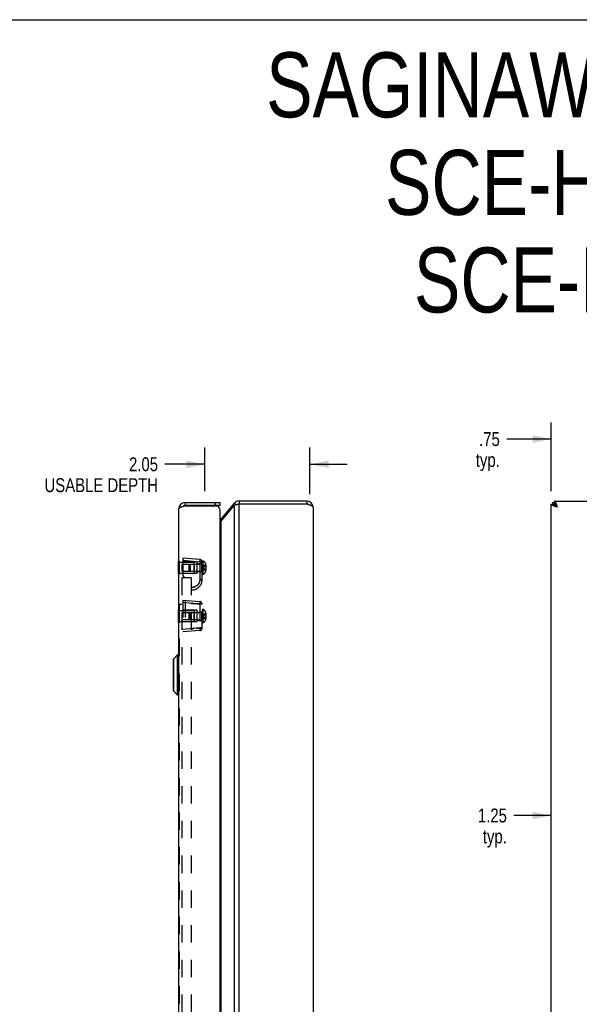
# Model space of a CAD drawing. Header units: inches. Extents: x 0 to 61.8, y 0 to 40.
# Tile 10 of 11: x 29.3 to 40.2, y 20.7 to 40. Entities that reach past the tile are written whole.
import ezdxf

# ---------------------------------------------------------------- set-up
doc = ezdxf.new("R2010")
doc.units = ezdxf.units.IN
doc.header["$LTSCALE"] = 3.4
doc.header["$MEASUREMENT"] = 0
doc.linetypes.add('HIDDEN', pattern=[0.2, 0.1, -0.1])
doc.layers.get('0').update_dxf_attribs({"linetype": 'CONTINUOUS'})
for name, color, linetype in [('06___PRT_ALL_SURFS', 7, 'CONTINUOUS'), ('DEFAULT_2', 8, 'HIDDEN'), ('DIMENSIONS', 7, 'CONTINUOUS')]:
    doc.layers.add(name, color=color, linetype=linetype)
doc.styles.get("Standard").update_dxf_attribs({"font": 'txt', "width": 0.8})
doc.dimstyles.new('DIMSTYLE_1', dxfattribs={"dimtxt": 0.272727, "dimasz": 0.363636, "dimexe": 0.09, "dimexo": 0.07, "dimgap": 0.0375, "dimtad": 0, "dimtih": 1, "dimtoh": 1, "dimzin": 4, "dimdsep": 46, "dimtxsty": 'Standard', "dimblk": '_FILLED', "dimblk1": '_FILLED', "dimblk2": '_FILLED', "dimcen": 0.09, "dimadec": 0, "dimazin": 0, "dimtfac": 1, "dimtofl": 0, "dimtmove": 0, "dimatfit": 3, "dimldrblk": '_FILLED', "dimfxl": 0, "dimtolj": 1, "dimtzin": 4, "dimarcsym": 0})

# ---------------------------------------------------------------- blocks, each defined once
blk = doc.blocks.new('_FILLED')
at = {"color": 0, "linetype": 'ByBlock'}
blk.add_solid([(0, 0), (-1, 0.2), (-1, -0.2)], dxfattribs=at)
blk = doc.blocks.new('*D5')
at = {"layer": 'DIMENSIONS', "color": 2, "linetype": 'Continuous'}
for p, q in [((39.661, 30.773), (39.661, 32.119)), ((40.411, 30.083), (40.411, 32.119)), ((39.661, 31.792), (38.791, 31.792)), ((40.411, 31.792), (41.138, 31.792))]:
    blk.add_line(p, q, dxfattribs=at)
at = {"layer": 'DIMENSIONS', "color": 2, "linetype": 'Continuous', "xscale": 0.3636363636, "yscale": 0.3636363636, "zscale": 0.3636363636}
blk.add_blockref('_FILLED', (39.661, 31.792), dxfattribs=at)
at = {"layer": 'DIMENSIONS', "color": 2, "linetype": 'Continuous', "xscale": 0.3636363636, "yscale": 0.3636363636, "zscale": 0.3636363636, "rotation": 180}
blk.add_blockref('_FILLED', (40.411, 31.792), dxfattribs=at)
at = {"layer": 'DIMENSIONS', "color": 2, "linetype": 'Continuous', "insert": (38.654, 31.928), "char_height": 0.2727, "width": 0.87273, "attachment_point": 3, "line_spacing_factor": 0.9}
blk.add_mtext('.75\\Ptyp.', dxfattribs=at)
blk = doc.blocks.new('*D12')
at = {"layer": 'DIMENSIONS', "color": 2, "linetype": 'Continuous'}
for p, q in [((39.661, 24.423), (38.929, 24.423)), ((40.911, 24.423), (41.638, 24.423))]:
    blk.add_line(p, q, dxfattribs=at)
at = {"layer": 'DIMENSIONS', "color": 2, "linetype": 'Continuous', "xscale": 0.3636363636, "yscale": 0.3636363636, "zscale": 0.3636363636}
blk.add_blockref('_FILLED', (39.661, 24.423), dxfattribs=at)
at = {"layer": 'DIMENSIONS', "color": 2, "linetype": 'Continuous', "xscale": 0.3636363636, "yscale": 0.3636363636, "zscale": 0.3636363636, "rotation": 180}
blk.add_blockref('_FILLED', (40.911, 24.423), dxfattribs=at)
at = {"layer": 'DIMENSIONS', "color": 2, "linetype": 'Continuous', "insert": (38.792, 24.56), "char_height": 0.2727, "width": 0.87273, "attachment_point": 3, "line_spacing_factor": 0.9}
blk.add_mtext('1.25\\Ptyp.', dxfattribs=at)
blk = doc.blocks.new('*D22')
at = {"layer": 'DIMENSIONS', "color": 2, "linetype": 'Continuous'}
for p, q in [((32.887, 30.773), (32.887, 31.626)), ((34.94, 30.713), (34.94, 31.626)), ((32.887, 31.298), (32.105, 31.298)), ((34.94, 31.298), (35.668, 31.298))]:
    blk.add_line(p, q, dxfattribs=at)
at = {"layer": 'DIMENSIONS', "color": 2, "linetype": 'Continuous', "xscale": 0.3636363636, "yscale": 0.3636363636, "zscale": 0.3636363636}
blk.add_blockref('_FILLED', (32.887, 31.298), dxfattribs=at)
at = {"layer": 'DIMENSIONS', "color": 2, "linetype": 'Continuous', "xscale": 0.3636363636, "yscale": 0.3636363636, "zscale": 0.3636363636, "rotation": 180}
blk.add_blockref('_FILLED', (34.94, 31.298), dxfattribs=at)
at = {"layer": 'DIMENSIONS', "color": 2, "linetype": 'Continuous', "insert": (31.969, 31.435), "char_height": 0.27273, "width": 2.61818, "attachment_point": 3, "line_spacing_factor": 0.9}
blk.add_mtext('2.05\\PUSABLE DEPTH', dxfattribs=at)

msp = doc.modelspace()

# ---------------------------------------------------------------- linework, layer by layer
at = {"color": 7, "linetype": 'Continuous'}
for p, q in [((0, 40), (61.8182, 40)), ((32.4944, 30.5481), (32.4944, 30.4881)), ((33.1844, 30.4881), (32.4944, 30.4881)), ((33.0944, 30.4881), (33.0944, 30.5481)), ((33.1844, 30.4881), (33.1844, 30.5481)), ((33.4644, 30.5352), (33.4994, 30.5059)), ((33.5564, 30.5781), (33.5564, 30.5181)), ((34.8804, 30.5781), (34.8804, 30.5181)), ((39.6608, 30.5181), (39.7208, 30.5181)), ((39.6907, 30.5181), (39.6907, 30.5481)), ((39.7208, 30.5781), (39.7208, 30.5181)), ((39.7422, 30.4848), (39.7422, 30.4967)), ((39.7808, 30.4581), (39.7422, 30.4967)), ((39.7422, 30.4967), (39.7541, 30.4967)), ((33.2015, 30.2219), (33.2205, 30.2059)), ((32.3526, 27.5672), (32.2694, 27.484)), ((32.3526, 26.7791), (32.3526, 27.5672)), ((32.3713, 27.5672), (32.3526, 27.5672)), ((32.3713, 27.5672), (32.3713, 26.7791)), ((32.2674, 27.479), (32.2674, 26.8672)), ((32.2694, 27.484), (32.2694, 26.8622)), ((32.3526, 26.7791), (32.2694, 26.8622)), ((32.3713, 26.7791), (32.3526, 26.7791))]:
    msp.add_line(p, q, dxfattribs=at)
at = {"color": 3, "linetype": 'Continuous'}
for p, q in [((32.4787, 30.4831), (33.1239, 30.4831)), ((32.4944, 30.5481), (33.1844, 30.5481)), ((33.2015, 30.2219), (33.4644, 30.5352)), ((33.2015, 30.1833), (33.4644, 30.4967)), ((33.4644, 8.6595), (33.4644, 30.4967)), ((33.5415, 30.515), (33.5341, 30.5135)), ((33.5564, 30.5181), (33.5415, 30.515)), ((34.8804, 30.5781), (33.5564, 30.5781)), ((33.5564, 8.6381), (33.5564, 30.5181)), ((34.8804, 30.5181), (33.5564, 30.5181)), ((35.0004, 30.4581), (35.0004, 8.6981)), ((39.6608, 8.6381), (39.6608, 30.5181)), ((39.6907, 30.5481), (39.7208, 30.5481)), ((39.7208, 30.5781), (57.6008, 30.5781)), ((32.3744, 8.7281), (32.3744, 30.4281)), ((33.1844, 8.7581), (33.1844, 30.3981)), ((33.2015, 8.9729), (33.2015, 30.1833))]:
    msp.add_line(p, q, dxfattribs=at)
for points in [[(32.3744, 30.4281), (32.3746, 30.4304), (32.3752, 30.4327), (32.3763, 30.435), (32.3778, 30.4373), (32.3797, 30.4396), (32.382, 30.4419), (32.3848, 30.4441), (32.3879, 30.4464), (32.3914, 30.4487), (32.3953, 30.451), (32.3996, 30.4533), (32.4041, 30.4556), (32.409, 30.4579), (32.4143, 30.4602), (32.4198, 30.4625), (32.4255, 30.4648), (32.4315, 30.4671), (32.4378, 30.4694), (32.4442, 30.4716), (32.4509, 30.4739), (32.4577, 30.4762)], [(32.4577, 30.4762), (32.4646, 30.4785), (32.4716, 30.4808), (32.4787, 30.4831)], [(33.5341, 30.5135), (33.5268, 30.512), (33.5196, 30.5104), (33.5125, 30.5089), (33.5057, 30.5074), (33.499, 30.5059), (33.4925, 30.5043), (33.4863, 30.5028), (33.4804, 30.5013), (33.4748, 30.4997), (33.4694, 30.4982), (33.4644, 30.4967)], [(34.919, 30.5056), (34.9115, 30.5081), (34.9038, 30.5106), (34.896, 30.5131), (34.8882, 30.5156), (34.8804, 30.5181)], [(35.0004, 30.4581), (35.0002, 30.4606), (34.9994, 30.4631), (34.9981, 30.4656), (34.9963, 30.4681), (34.994, 30.4706), (34.9913, 30.4731), (34.988, 30.4756), (34.9843, 30.4781), (34.9802, 30.4806), (34.9757, 30.4831), (34.9707, 30.4856), (34.9653, 30.4881), (34.9595, 30.4906), (34.9534, 30.4931), (34.9471, 30.4956), (34.9404, 30.4981), (34.9335, 30.5006), (34.9264, 30.5031), (34.919, 30.5056)], [(39.7808, 30.4581), (39.773, 30.4606), (39.7652, 30.4631), (39.7574, 30.4656), (39.7497, 30.4681), (39.7422, 30.4706), (39.7348, 30.4731), (39.7277, 30.4756), (39.7208, 30.4781), (39.7142, 30.4806), (39.7078, 30.4831), (39.7017, 30.4856), (39.6959, 30.4881), (39.6905, 30.4906), (39.6856, 30.4931), (39.681, 30.4956), (39.6769, 30.4981), (39.6732, 30.5006), (39.6699, 30.5031), (39.6672, 30.5056), (39.6649, 30.5081), (39.6631, 30.5106), (39.6618, 30.5131), (39.661, 30.5156), (39.6608, 30.5181)], [(39.7808, 30.4581), (39.7783, 30.4659), (39.7758, 30.4737), (39.7733, 30.4815), (39.7708, 30.4891), (39.7683, 30.4967), (39.7658, 30.5041), (39.7633, 30.5112), (39.7608, 30.5181), (39.7583, 30.5247), (39.7558, 30.5311), (39.7533, 30.5372), (39.7508, 30.543), (39.7483, 30.5483), (39.7458, 30.5533), (39.7433, 30.5579), (39.7408, 30.562), (39.7383, 30.5657), (39.7358, 30.5689), (39.7333, 30.5717), (39.7308, 30.574), (39.7283, 30.5758), (39.7258, 30.5771), (39.7233, 30.5779), (39.7208, 30.5781)], [(33.2015, 30.1833), (33.1986, 30.1797), (33.1954, 30.1762), (33.1921, 30.1726), (33.1885, 30.169), (33.1848, 30.1654), (33.1844, 30.1651)]]:
    msp.add_lwpolyline(points, dxfattribs=at)
at = {"color": 7, "linetype": 'Continuous'}
for points in [[(39.7208, 30.5181), (39.7209, 30.5163), (39.7214, 30.5145), (39.7222, 30.5127), (39.7233, 30.511), (39.7247, 30.5092), (39.7264, 30.5074), (39.7284, 30.5056), (39.7307, 30.5038), (39.7332, 30.502), (39.736, 30.5002), (39.739, 30.4985), (39.7422, 30.4967)], [(39.7808, 30.4581), (39.7778, 30.4628), (39.7748, 30.4675), (39.7718, 30.4721), (39.7688, 30.4766), (39.7658, 30.4811), (39.7628, 30.4854), (39.7598, 30.4894), (39.7568, 30.4933), (39.7538, 30.4971), (39.7508, 30.5005), (39.7478, 30.5037), (39.7448, 30.5067), (39.7418, 30.5093), (39.7388, 30.5116), (39.7358, 30.5135), (39.7328, 30.5152), (39.7298, 30.5164), (39.7268, 30.5174), (39.7238, 30.5179), (39.7208, 30.5181)], [(39.7808, 30.4581), (39.7761, 30.4611), (39.7714, 30.4641), (39.7668, 30.4671), (39.7622, 30.4701), (39.7578, 30.4731), (39.7535, 30.4761), (39.7494, 30.4791), (39.7455, 30.4821), (39.7418, 30.4851), (39.7384, 30.4881), (39.7352, 30.4911), (39.7322, 30.4941), (39.7296, 30.4971), (39.7273, 30.5001), (39.7254, 30.5031), (39.7237, 30.5061), (39.7224, 30.5091), (39.7215, 30.5121), (39.721, 30.5151), (39.7208, 30.5181)], [(39.7208, 30.5181), (39.7226, 30.5179), (39.7244, 30.5175), (39.7261, 30.5167), (39.7279, 30.5156), (39.7297, 30.5142), (39.7315, 30.5125), (39.7333, 30.5105), (39.7351, 30.5082), (39.7369, 30.5057), (39.7386, 30.5029), (39.7404, 30.4999), (39.7422, 30.4967)]]:
    msp.add_lwpolyline(points, dxfattribs=at)
at = {"color": 3, "linetype": 'Continuous'}
for centre, radius, start, end in [((32.4944, 30.4281), 0.12, 90, 180), ((33.0944, 30.3981), 0.09, 0, 70.81186), ((33.5564, 30.4581), 0.12, 90, 140), ((34.8804, 30.4581), 0.12, 0, 90), ((33.1555, 30.2604), 0.06, 298.7117, 320)]:
    msp.add_arc(centre, radius, start, end, dxfattribs=at)
at = {"color": 7, "linetype": 'Continuous'}
for centre, radius, start, end in [((32.4944, 30.4281), 0.06, 90, 125.71779), ((33.5564, 30.4581), 0.06, 90, 113.1031), ((34.8804, 30.4581), 0.06, 54.19847, 90), ((32.3713, 27.5641), 0.00305, 359.99998, 90), ((32.2745, 27.479), 0.0071, 135.00001, 180.00002), ((32.2745, 26.8672), 0.0071, 179.99998, 224.99999), ((32.3713, 26.7821), 0.00305, 270, 0.00002)]:
    msp.add_arc(centre, radius, start, end, dxfattribs=at)
at = {"layer": '06___PRT_ALL_SURFS', "color": 7, "linetype": 'Continuous'}
for p, q in [((32.3694, 29.1506), (32.3694, 29.4006)), ((32.3694, 29.4006), (32.3744, 29.4006)), ((32.3694, 29.2756), (32.3744, 29.2756)), ((32.3694, 29.1506), (32.3744, 29.1506)), ((32.3694, 28.2031), (32.3694, 28.4531)), ((32.3694, 28.4531), (32.3744, 28.4531)), ((32.3694, 28.3281), (32.3744, 28.3281)), ((32.3694, 28.2031), (32.3744, 28.2031))]:
    msp.add_line(p, q, dxfattribs=at)
at = {"layer": '06___PRT_ALL_SURFS', "color": 8, "linetype": 'HIDDEN'}
for p, q in [((32.3744, 29.4006), (32.3904, 29.4006)), ((32.3904, 29.1506), (32.3904, 29.4006)), ((32.3744, 29.2756), (32.3904, 29.2756)), ((32.3744, 29.1506), (32.3904, 29.1506)), ((32.3744, 28.4531), (32.3904, 28.4531)), ((32.3904, 28.2031), (32.3904, 28.4531)), ((32.3744, 28.3281), (32.3904, 28.3281)), ((32.3744, 28.2031), (32.3904, 28.2031))]:
    msp.add_line(p, q, dxfattribs=at)
at = {"layer": 'DEFAULT_2', "color": 8, "linetype": 'HIDDEN'}
for p, q in [((32.3904, 29.3816), (32.6819, 29.3816)), ((32.4319, 29.3446), (32.4319, 29.2066)), ((32.4319, 29.3446), (32.8204, 29.3446)), ((32.4554, 29.4631), (32.4554, 29.1303)), ((32.7847, 29.4343), (32.4554, 29.4631)), ((32.7847, 29.3845), (32.4554, 29.4133)), ((32.7364, 29.3881), (32.4554, 29.3906)), ((32.5804, 29.3308), (32.5942, 29.3446)), ((32.5804, 29.2204), (32.5804, 29.3308)), ((32.5942, 29.3446), (32.5942, 29.2066)), ((32.6719, 29.3446), (32.6819, 29.3546)), ((32.6719, 29.3446), (32.6719, 29.2066)), ((32.6819, 29.1696), (32.6819, 29.3816)), ((32.7364, 29.1631), (32.7364, 29.3881)), ((32.7364, 29.3536), (32.8304, 29.3536)), ((32.7852, 29.4338), (32.7847, 29.4343)), ((32.8304, 29.3845), (32.7847, 29.3845)), ((32.8204, 29.3446), (32.8204, 29.2066)), ((32.8304, 29.0381), (32.8304, 29.4066)), ((32.8304, 29.4066), (32.8454, 29.4066)), ((32.8454, 29.4066), (32.8454, 29.1446)), ((32.8594, 29.3213), (32.8594, 29.2299)), ((32.8594, 29.3213), (32.901, 29.3213)), ((32.8594, 29.2984), (32.901, 29.2984)), ((32.901, 29.3213), (32.901, 29.2299)), ((32.9034, 29.327), (32.9034, 29.2242)), ((32.3904, 29.1696), (32.6819, 29.1696)), ((32.4319, 29.2066), (32.8204, 29.2066)), ((32.7364, 29.1631), (32.4554, 29.1607)), ((32.5804, 29.2204), (32.5942, 29.2066)), ((32.6719, 29.2066), (32.6819, 29.1966)), ((32.7364, 29.1976), (32.8304, 29.1976)), ((32.8304, 29.1446), (32.8454, 29.1446)), ((32.8594, 29.2528), (32.901, 29.2528)), ((32.8594, 29.2299), (32.901, 29.2299)), ((32.9011, 29.2528), (32.901, 29.2528)), ((32.9015, 29.2527), (32.9014, 29.2528)), ((32.9016, 29.2527), (32.9015, 29.2527)), ((32.9022, 29.2526), (32.9021, 29.2526)), ((32.9023, 29.2525), (32.9022, 29.2526)), ((32.9025, 29.2525), (32.9024, 29.2525)), ((32.903, 29.2522), (32.9029, 29.2522)), ((32.903, 29.2521), (32.903, 29.2522)), ((32.9034, 29.2514), (32.9034, 29.2515)), ((32.4344, 29.0781), (32.4344, 10.0781)), ((32.6154, 29.0781), (32.4344, 29.0781)), ((32.4974, 29.0844), (32.6154, 29.0741)), ((32.6154, 29.0781), (32.6154, 10.0781)), ((32.7664, 28.9663), (32.7663, 28.966)), ((32.8304, 29.0381), (32.7847, 29.0381)), ((32.6286, 28.8882), (32.6281, 28.8883)), ((32.6281, 28.8882), (32.6281, 28.8882)), ((32.3794, 28.5625), (32.3794, 10.5937)), ((32.3794, 28.5625), (32.4344, 28.5625)), ((32.4554, 28.6406), (32.4554, 28.0156)), ((32.4554, 28.6406), (32.7847, 28.6118)), ((32.7847, 28.562), (32.4554, 28.5908)), ((32.4974, 28.6369), (32.4974, 28.0193)), ((32.6154, 28.5761), (32.6425, 28.5743)), ((32.6435, 28.5742), (32.6154, 28.5761)), ((32.7718, 28.5658), (32.8304, 28.562)), ((32.789, 28.5647), (32.7718, 28.5658)), ((32.7852, 28.6113), (32.7847, 28.6118)), ((32.7847, 28.562), (32.7847, 28.0942)), ((32.8304, 28.562), (32.7847, 28.562)), ((32.8151, 28.563), (32.789, 28.5647)), ((32.8304, 28.562), (32.8151, 28.563)), ((32.8304, 28.0942), (32.8304, 28.562)), ((32.3904, 28.4341), (32.6819, 28.4341)), ((32.4319, 28.3971), (32.4319, 28.2591)), ((32.4319, 28.3971), (32.8204, 28.3971)), ((32.7364, 28.4406), (32.4554, 28.4431)), ((32.5804, 28.3833), (32.5942, 28.3971)), ((32.5804, 28.2729), (32.5804, 28.3833)), ((32.5942, 28.3971), (32.5942, 28.2591)), ((32.6719, 28.3971), (32.6819, 28.4071)), ((32.6719, 28.3971), (32.6719, 28.2591)), ((32.6819, 28.2221), (32.6819, 28.4341)), ((32.7364, 28.2156), (32.7364, 28.4406)), ((32.7364, 28.4061), (32.8304, 28.4061)), ((32.8204, 28.3971), (32.8204, 28.2591)), ((32.8304, 28.4591), (32.8454, 28.4591)), ((32.8454, 28.4591), (32.8454, 28.1971)), ((32.8594, 28.3738), (32.8594, 28.2824)), ((32.8594, 28.3738), (32.901, 28.3738)), ((32.8594, 28.3509), (32.901, 28.3509)), ((32.901, 28.3738), (32.901, 28.2824)), ((32.9034, 28.3795), (32.9034, 28.2767)), ((32.3904, 28.2221), (32.6819, 28.2221)), ((32.4319, 28.2591), (32.8204, 28.2591)), ((32.7364, 28.2156), (32.4554, 28.2132)), ((32.5804, 28.2729), (32.5942, 28.2591)), ((32.6719, 28.2591), (32.6819, 28.2491)), ((32.7364, 28.2501), (32.8304, 28.2501)), ((32.8304, 28.1971), (32.8454, 28.1971)), ((32.8594, 28.3053), (32.901, 28.3053)), ((32.8594, 28.2824), (32.901, 28.2824)), ((32.9011, 28.3053), (32.901, 28.3053)), ((32.9015, 28.3052), (32.9014, 28.3053)), ((32.9016, 28.3052), (32.9015, 28.3052)), ((32.9022, 28.3051), (32.9021, 28.3051)), ((32.9023, 28.305), (32.9022, 28.3051)), ((32.9025, 28.305), (32.9024, 28.305)), ((32.903, 28.3047), (32.9029, 28.3047)), ((32.903, 28.3046), (32.903, 28.3047)), ((32.9034, 28.3039), (32.9034, 28.304)), ((32.7847, 28.0942), (32.4554, 28.0654)), ((32.7847, 28.0444), (32.4554, 28.0156)), ((32.7262, 28.0874), (32.6717, 28.0838)), ((32.7718, 28.0904), (32.8304, 28.0942)), ((32.8304, 28.0942), (32.7847, 28.0942)), ((32.8304, 28.0942), (32.8035, 28.0925))]:
    msp.add_line(p, q, dxfattribs=at)
for points in [[(32.7847, 29.3845), (32.7847, 29.0368), (32.7847, 29.0354), (32.7847, 29.0341), (32.7846, 29.0327), (32.7846, 29.0312), (32.7845, 29.0298), (32.7844, 29.0283), (32.7843, 29.0267), (32.7842, 29.0252), (32.784, 29.0236), (32.7839, 29.022), (32.7837, 29.0204), (32.7835, 29.0187), (32.7832, 29.0171), (32.783, 29.0154), (32.7827, 29.0136), (32.7824, 29.0119), (32.7821, 29.0101), (32.7817, 29.0083), (32.7813, 29.0065), (32.7808, 29.0042), (32.7803, 29.0018), (32.7797, 28.9997), (32.7791, 28.9976), (32.7786, 28.9956), (32.778, 28.9937), (32.7774, 28.9919), (32.7769, 28.9902), (32.7763, 28.9885), (32.7757, 28.987), (32.7752, 28.9855), (32.7747, 28.9842), (32.7742, 28.9829), (32.7737, 28.9817), (32.7732, 28.9806), (32.7728, 28.9795), (32.7724, 28.9786), (32.772, 28.9777), (32.7719, 28.9773), (32.7714, 28.9762), (32.7696, 28.9727), (32.7679, 28.9691), (32.7672, 28.9678), (32.767, 28.9673), (32.7667, 28.9668), (32.7664, 28.9663)], [(32.7865, 29.4196), (32.7864, 29.4147), (32.7863, 29.4093), (32.786, 29.4035), (32.7857, 29.3973), (32.7852, 29.391), (32.7847, 29.3845)], [(32.7852, 29.4338), (32.7857, 29.4325), (32.786, 29.4304), (32.7863, 29.4275), (32.7864, 29.4239), (32.7865, 29.4196)], [(32.8594, 29.3213), (32.8584, 29.3187), (32.8575, 29.3162), (32.8567, 29.3137), (32.8559, 29.3111), (32.8552, 29.3086), (32.8545, 29.3061), (32.8538, 29.3035), (32.8533, 29.301), (32.8528, 29.2984), (32.8523, 29.2959), (32.8519, 29.2934), (32.8515, 29.2908), (32.8512, 29.2883), (32.851, 29.2858), (32.8508, 29.2832), (32.8507, 29.2807), (32.8506, 29.2781), (32.8506, 29.2756)], [(32.8594, 29.2984), (32.8584, 29.2972), (32.8575, 29.2959), (32.8567, 29.2946), (32.8559, 29.2934), (32.8552, 29.2921), (32.8545, 29.2908), (32.8538, 29.2896), (32.8533, 29.2883), (32.8528, 29.287), (32.8523, 29.2858), (32.8519, 29.2845), (32.8515, 29.2832), (32.8512, 29.2819), (32.851, 29.2807), (32.8508, 29.2794), (32.8507, 29.2781), (32.8506, 29.2769), (32.8506, 29.2756)], [(32.9034, 29.324), (32.9034, 29.3238), (32.9033, 29.3237), (32.9033, 29.3235), (32.9033, 29.3234), (32.9033, 29.3232), (32.9032, 29.323), (32.9032, 29.3229), (32.9031, 29.3227), (32.903, 29.3226), (32.903, 29.3225), (32.9029, 29.3223), (32.9028, 29.3222), (32.9027, 29.3221), (32.9026, 29.322), (32.9025, 29.3219), (32.9024, 29.3218), (32.9023, 29.3217), (32.9022, 29.3216), (32.9021, 29.3216), (32.902, 29.3215), (32.9018, 29.3215), (32.9017, 29.3214), (32.9016, 29.3214), (32.9015, 29.3213), (32.9014, 29.3213), (32.9012, 29.3213), (32.9011, 29.3213), (32.901, 29.3213)], [(32.9034, 29.2998), (32.9034, 29.2997), (32.9033, 29.2996), (32.9033, 29.2996), (32.9033, 29.2995), (32.9033, 29.2994), (32.9032, 29.2993), (32.9032, 29.2992), (32.9031, 29.2992), (32.903, 29.2991), (32.903, 29.299), (32.9029, 29.299), (32.9028, 29.2989), (32.9027, 29.2989), (32.9026, 29.2988), (32.9025, 29.2988), (32.9024, 29.2987), (32.9023, 29.2987), (32.9022, 29.2986), (32.9021, 29.2986), (32.902, 29.2986), (32.9018, 29.2985), (32.9017, 29.2985), (32.9016, 29.2985), (32.9015, 29.2985), (32.9014, 29.2985), (32.9012, 29.2984), (32.9011, 29.2984), (32.901, 29.2984)], [(32.8594, 29.2299), (32.8584, 29.2325), (32.8575, 29.235), (32.8567, 29.2375), (32.8559, 29.2401), (32.8552, 29.2426), (32.8545, 29.2452), (32.8538, 29.2477), (32.8533, 29.2502), (32.8528, 29.2528), (32.8523, 29.2553), (32.8519, 29.2578), (32.8515, 29.2604), (32.8512, 29.2629), (32.851, 29.2655), (32.8508, 29.268), (32.8507, 29.2705), (32.8506, 29.2731), (32.8506, 29.2756)], [(32.8594, 29.2528), (32.8584, 29.254), (32.8575, 29.2553), (32.8567, 29.2566), (32.8559, 29.2578), (32.8552, 29.2591), (32.8545, 29.2604), (32.8538, 29.2617), (32.8533, 29.2629), (32.8528, 29.2642), (32.8523, 29.2655), (32.8519, 29.2667), (32.8515, 29.268), (32.8512, 29.2693), (32.851, 29.2705), (32.8508, 29.2718), (32.8507, 29.2731), (32.8506, 29.2743), (32.8506, 29.2756)], [(32.9034, 29.2272), (32.9034, 29.2274), (32.9033, 29.2275), (32.9033, 29.2277), (32.9033, 29.2279), (32.9033, 29.228), (32.9032, 29.2282), (32.9032, 29.2283), (32.9031, 29.2285), (32.903, 29.2286), (32.903, 29.2287), (32.9029, 29.2289), (32.9028, 29.229), (32.9027, 29.2291), (32.9026, 29.2292), (32.9025, 29.2293), (32.9024, 29.2294), (32.9023, 29.2295), (32.9022, 29.2296), (32.9021, 29.2296), (32.902, 29.2297), (32.9018, 29.2298), (32.9017, 29.2298), (32.9016, 29.2298), (32.9015, 29.2299), (32.9014, 29.2299), (32.9012, 29.2299), (32.9011, 29.2299), (32.901, 29.2299)], [(32.9014, 29.2528), (32.9012, 29.2528), (32.9011, 29.2528)], [(32.902, 29.2527), (32.9018, 29.2527), (32.9017, 29.2527), (32.9016, 29.2527)], [(32.9021, 29.2526), (32.902, 29.2527), (32.9018, 29.2527)], [(32.9027, 29.2524), (32.9026, 29.2524), (32.9025, 29.2525), (32.9024, 29.2525), (32.9023, 29.2525)], [(32.9029, 29.2522), (32.9028, 29.2523), (32.9027, 29.2524), (32.9026, 29.2524)], [(32.9034, 29.2514), (32.9034, 29.2515), (32.9033, 29.2516), (32.9033, 29.2516), (32.9033, 29.2517), (32.9033, 29.2518), (32.9032, 29.2519), (32.9032, 29.252), (32.9031, 29.252), (32.903, 29.2521)], [(32.9033, 29.2516), (32.9033, 29.2516), (32.9033, 29.2517), (32.9033, 29.2518), (32.9032, 29.2519), (32.9032, 29.252), (32.9031, 29.252)], [(32.7847, 29.0381), (32.7809, 29.0054), (32.7712, 28.9758), (32.7551, 28.9487), (32.7338, 28.9255), (32.7081, 28.9074), (32.6791, 28.8948), (32.6484, 28.8889), (32.6154, 28.8894)], [(32.7568, 28.9509), (32.7558, 28.9496), (32.7552, 28.9488), (32.7543, 28.9476), (32.7533, 28.9463), (32.7523, 28.945), (32.7514, 28.9438), (32.7503, 28.9425), (32.7493, 28.9413), (32.7483, 28.9401), (32.7472, 28.9389), (32.7462, 28.9377), (32.7451, 28.9365), (32.744, 28.9354), (32.7429, 28.9342), (32.7418, 28.9331), (32.7407, 28.9319), (32.7396, 28.9308), (32.7384, 28.9297), (32.7373, 28.9286), (32.7361, 28.9275), (32.735, 28.9266), (32.7337, 28.9254), (32.7317, 28.9237), (32.7294, 28.9218), (32.7272, 28.92), (32.7249, 28.9182), (32.7225, 28.9165), (32.72, 28.9147), (32.7175, 28.913), (32.7149, 28.9113), (32.7123, 28.9097), (32.7095, 28.9081), (32.7067, 28.9065), (32.7039, 28.905), (32.7009, 28.9035), (32.6979, 28.9021), (32.6948, 28.9007), (32.6917, 28.8993), (32.6885, 28.8981), (32.6852, 28.8968), (32.6816, 28.8956), (32.6784, 28.8946), (32.6767, 28.8941)], [(32.7629, 28.9603), (32.7626, 28.9596), (32.7622, 28.959), (32.7618, 28.9584), (32.7614, 28.9577), (32.7609, 28.9571), (32.7605, 28.9564), (32.7601, 28.9557), (32.7596, 28.9551), (32.7592, 28.9544), (32.7587, 28.9537), (32.7583, 28.953), (32.7578, 28.9523), (32.7573, 28.9516), (32.7568, 28.9509)], [(32.766, 28.9656), (32.764, 28.9621), (32.7636, 28.9614), (32.7629, 28.9603)], [(32.7663, 28.966), (32.7663, 28.966), (32.766, 28.9656)], [(32.6281, 28.8883), (32.6278, 28.8883), (32.6277, 28.8883), (32.6273, 28.8883), (32.6257, 28.8884), (32.6233, 28.8885), (32.6198, 28.8889), (32.6154, 28.8894)], [(32.6312, 28.8881), (32.6293, 28.8882), (32.6286, 28.8882)], [(32.6452, 28.8885), (32.6445, 28.8884), (32.6438, 28.8884), (32.643, 28.8883), (32.6423, 28.8883), (32.6415, 28.8883), (32.6408, 28.8882), (32.64, 28.8882), (32.6392, 28.8882), (32.6384, 28.8881), (32.6375, 28.8881), (32.6367, 28.8881), (32.6358, 28.8881), (32.6349, 28.8881), (32.634, 28.8881), (32.6331, 28.8881), (32.6322, 28.8881), (32.6312, 28.8881)], [(32.6767, 28.8941), (32.6738, 28.8933), (32.6723, 28.8929), (32.6707, 28.8925), (32.6692, 28.8921), (32.6676, 28.8918), (32.6661, 28.8914), (32.6645, 28.8911), (32.6629, 28.8908), (32.6614, 28.8905), (32.6598, 28.8902), (32.6582, 28.89), (32.6567, 28.8897), (32.6551, 28.8895), (32.6535, 28.8893), (32.6519, 28.8891), (32.6503, 28.8889), (32.6486, 28.8888), (32.6472, 28.8886), (32.6464, 28.8886), (32.6452, 28.8885)], [(32.6425, 28.5743), (32.6981, 28.5707), (32.7249, 28.5689), (32.7496, 28.5673), (32.7718, 28.5658)], [(32.7718, 28.5658), (32.7503, 28.5673), (32.7262, 28.5688), (32.6717, 28.5724)], [(32.7865, 28.5971), (32.7864, 28.5922), (32.7863, 28.5868), (32.786, 28.581), (32.7857, 28.5748), (32.7852, 28.5685), (32.7847, 28.562)], [(32.7852, 28.6113), (32.7857, 28.61), (32.786, 28.6079), (32.7863, 28.605), (32.7864, 28.6014), (32.7865, 28.5971)], [(32.8296, 28.562), (32.8296, 28.5639), (32.8271, 28.5777), (32.8206, 28.5907), (32.8169, 28.5955)], [(32.8594, 28.3738), (32.8584, 28.3712), (32.8575, 28.3687), (32.8567, 28.3662), (32.8559, 28.3636), (32.8552, 28.3611), (32.8545, 28.3586), (32.8538, 28.356), (32.8533, 28.3535), (32.8528, 28.3509), (32.8523, 28.3484), (32.8519, 28.3459), (32.8515, 28.3433), (32.8512, 28.3408), (32.851, 28.3383), (32.8508, 28.3357), (32.8507, 28.3332), (32.8506, 28.3306), (32.8506, 28.3281)], [(32.8594, 28.3509), (32.8584, 28.3497), (32.8575, 28.3484), (32.8567, 28.3471), (32.8559, 28.3459), (32.8552, 28.3446), (32.8545, 28.3433), (32.8538, 28.3421), (32.8533, 28.3408), (32.8528, 28.3395), (32.8523, 28.3383), (32.8519, 28.337), (32.8515, 28.3357), (32.8512, 28.3344), (32.851, 28.3332), (32.8508, 28.3319), (32.8507, 28.3306), (32.8506, 28.3294), (32.8506, 28.3281)], [(32.9034, 28.3765), (32.9034, 28.3763), (32.9033, 28.3762), (32.9033, 28.376), (32.9033, 28.3759), (32.9033, 28.3757), (32.9032, 28.3755), (32.9032, 28.3754), (32.9031, 28.3752), (32.903, 28.3751), (32.903, 28.375), (32.9029, 28.3748), (32.9028, 28.3747), (32.9027, 28.3746), (32.9026, 28.3745), (32.9025, 28.3744), (32.9024, 28.3743), (32.9023, 28.3742), (32.9022, 28.3741), (32.9021, 28.3741), (32.902, 28.374), (32.9018, 28.374), (32.9017, 28.3739), (32.9016, 28.3739), (32.9015, 28.3738), (32.9014, 28.3738), (32.9012, 28.3738), (32.9011, 28.3738), (32.901, 28.3738)], [(32.9034, 28.3523), (32.9034, 28.3522), (32.9033, 28.3521), (32.9033, 28.3521), (32.9033, 28.352), (32.9033, 28.3519), (32.9032, 28.3518), (32.9032, 28.3517), (32.9031, 28.3517), (32.903, 28.3516), (32.903, 28.3515), (32.9029, 28.3515), (32.9028, 28.3514), (32.9027, 28.3514), (32.9026, 28.3513), (32.9025, 28.3513), (32.9024, 28.3512), (32.9023, 28.3512), (32.9022, 28.3511), (32.9021, 28.3511), (32.902, 28.3511), (32.9018, 28.351), (32.9017, 28.351), (32.9016, 28.351), (32.9015, 28.351), (32.9014, 28.351), (32.9012, 28.3509), (32.9011, 28.3509), (32.901, 28.3509)], [(32.8594, 28.2824), (32.8584, 28.285), (32.8575, 28.2875), (32.8567, 28.29), (32.8559, 28.2926), (32.8552, 28.2951), (32.8545, 28.2977), (32.8538, 28.3002), (32.8533, 28.3027), (32.8528, 28.3053), (32.8523, 28.3078), (32.8519, 28.3103), (32.8515, 28.3129), (32.8512, 28.3154), (32.851, 28.318), (32.8508, 28.3205), (32.8507, 28.323), (32.8506, 28.3256), (32.8506, 28.3281)], [(32.8594, 28.3053), (32.8584, 28.3065), (32.8575, 28.3078), (32.8567, 28.3091), (32.8559, 28.3103), (32.8552, 28.3116), (32.8545, 28.3129), (32.8538, 28.3142), (32.8533, 28.3154), (32.8528, 28.3167), (32.8523, 28.318), (32.8519, 28.3192), (32.8515, 28.3205), (32.8512, 28.3218), (32.851, 28.323), (32.8508, 28.3243), (32.8507, 28.3256), (32.8506, 28.3268), (32.8506, 28.3281)], [(32.9034, 28.2797), (32.9034, 28.2799), (32.9033, 28.28), (32.9033, 28.2802), (32.9033, 28.2804), (32.9033, 28.2805), (32.9032, 28.2807), (32.9032, 28.2808), (32.9031, 28.281), (32.903, 28.2811), (32.903, 28.2812), (32.9029, 28.2814), (32.9028, 28.2815), (32.9027, 28.2816), (32.9026, 28.2817), (32.9025, 28.2818), (32.9024, 28.2819), (32.9023, 28.282), (32.9022, 28.2821), (32.9021, 28.2821), (32.902, 28.2822), (32.9018, 28.2823), (32.9017, 28.2823), (32.9016, 28.2823), (32.9015, 28.2824), (32.9014, 28.2824), (32.9012, 28.2824), (32.9011, 28.2824), (32.901, 28.2824)], [(32.9014, 28.3053), (32.9012, 28.3053), (32.9011, 28.3053)], [(32.902, 28.3052), (32.9018, 28.3052), (32.9017, 28.3052), (32.9016, 28.3052)], [(32.9021, 28.3051), (32.902, 28.3052), (32.9018, 28.3052)], [(32.9027, 28.3049), (32.9026, 28.3049), (32.9025, 28.305), (32.9024, 28.305), (32.9023, 28.305)], [(32.9029, 28.3047), (32.9028, 28.3048), (32.9027, 28.3049), (32.9026, 28.3049)], [(32.9034, 28.3039), (32.9034, 28.304), (32.9033, 28.3041), (32.9033, 28.3041), (32.9033, 28.3042), (32.9033, 28.3043), (32.9032, 28.3044), (32.9032, 28.3045), (32.9031, 28.3045), (32.903, 28.3046)], [(32.9033, 28.3041), (32.9033, 28.3041), (32.9033, 28.3042), (32.9033, 28.3043), (32.9032, 28.3044), (32.9032, 28.3045), (32.9031, 28.3045)], [(32.7249, 28.0873), (32.6435, 28.082), (32.6154, 28.0801)], [(32.6154, 28.0801), (32.6425, 28.0819), (32.6703, 28.0837)], [(32.7249, 28.0873), (32.7496, 28.0889), (32.7718, 28.0904)], [(32.7718, 28.0904), (32.7503, 28.089), (32.7262, 28.0874)], [(32.8035, 28.0925), (32.789, 28.0915), (32.7718, 28.0904)], [(32.7847, 28.0942), (32.7852, 28.0878), (32.7857, 28.0814), (32.786, 28.0753), (32.7863, 28.0694), (32.7864, 28.064), (32.7865, 28.0591)], [(32.7865, 28.0591), (32.7864, 28.0548), (32.7863, 28.0512), (32.786, 28.0483), (32.7857, 28.0462), (32.7852, 28.0449), (32.7847, 28.0444)], [(32.8169, 28.0608), (32.8206, 28.0655), (32.8271, 28.0785), (32.8296, 28.0923), (32.8296, 28.0942)]]:
    msp.add_lwpolyline(points, dxfattribs=at)
for centre, radius, start, end in [((32.7804, 29.3845), 0.05, 0, 85), ((32.8204, 29.3546), 0.01, 270, 360), ((32.8198, 29.327), 0.0836, 0, 72.16768), ((32.5014, 29.1303), 0.046, 180, 265), ((32.8204, 29.1966), 0.01, 0, 90), ((32.8198, 29.2242), 0.0836, 287.83232, 360), ((32.6304, 29.0381), 0.2, 265.69878, 360), ((32.7804, 28.562), 0.05, 0, 85), ((32.8204, 28.4071), 0.01, 270, 360), ((32.8198, 28.3795), 0.0836, 0, 72.16768), ((32.8204, 28.2491), 0.01, 0, 90), ((32.8198, 28.2767), 0.0836, 287.83232, 360), ((32.7804, 28.0942), 0.05, 275, 360)]:
    msp.add_arc(centre, radius, start, end, dxfattribs=at)

# ---------------------------------------------------------------- texts
at = {"layer": 'DIMENSIONS', "color": 2, "linetype": 'Continuous', "insert": (46.4147, 39.361), "char_height": 1.272727, "width": 29.527273, "attachment_point": 2, "line_spacing_factor": 0.9}
msp.add_mtext('SAGINAW CONTROL & ENGINEERING\\PSCE-HWK2218 = SCE-09 GRAY\\PSCE-HWK2218LG = RAL 7035\\P ', dxfattribs=at)

# ---------------------------------------------------------------- dimensions: what is measured, and where the dimension line sits
at = {"layer": 'DIMENSIONS', "color": 2, "linetype": 'Continuous'}
for base, p1, p2, picture, middle in [((40.4108, 31.7919), (39.6608, 30.7026), (40.4108, 30.0126), '*D5', (38.2181, 31.5874)), ((40.9108, 24.4233), (39.6608, 30.5181), (40.9108, 29.3281), '*D12', (38.3561, 24.2188))]:
    dim = msp.add_linear_dim(base=base, p1=p1, p2=p2, text='<>\\Ptyp.', dimstyle='DIMSTYLE_1', dxfattribs=at)
    dim.commit()
    dim.dimension.update_dxf_attribs({"geometry": picture, "text_midpoint": middle, "dimtype": 160})
dim = msp.add_linear_dim(base=(32.8874, 31.2985), p1=(34.9404, 30.6426), p2=(32.8874, 30.7026), angle=180, text='<>\\PUSABLE DEPTH', dimstyle='DIMSTYLE_1', dxfattribs=at)
dim.commit()
dim.dimension.update_dxf_attribs({"geometry": '*D22', "text_midpoint": (30.6596, 31.094), "dimtype": 160})

doc.saveas('drawing.dxf')
